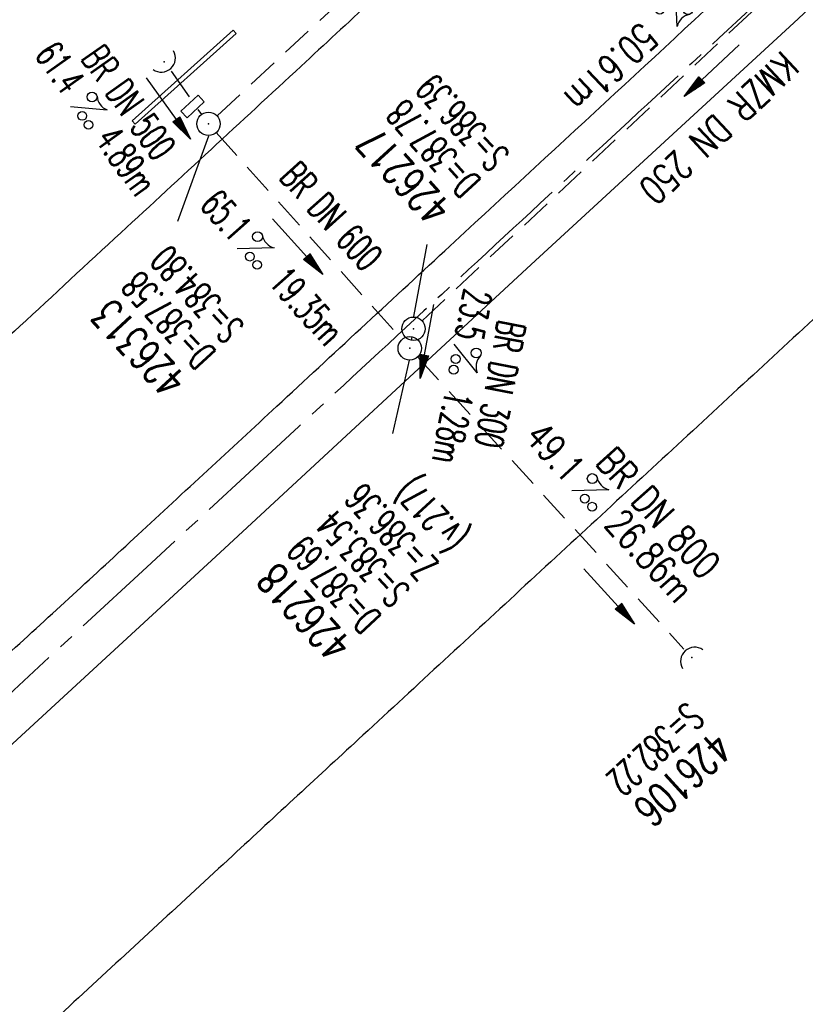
# Model space of a CAD drawing. Extents: x 450316 to 454644, y 428795 to 436505.
# Tile 71 of 256: x 453467 to 453517, y 431331 to 431395. Entities that reach past the tile are written whole.
import ezdxf
from ezdxf.enums import TextEntityAlignment as Align

# ---------------------------------------------------------------- set-up
doc = ezdxf.new("R2010")
doc.units = 0
doc.header["$LTSCALE"] = 2
doc.header["$MEASUREMENT"] = 0
doc.linetypes.add('ACHSE', pattern=[5.5, 4, -0.5, 0.5, -0.5])
doc.linetypes.add('GESTRICH-X2', pattern=[1.5, 1, -0.5])
doc.layers.get('0').update_dxf_attribs({"linetype": 'CONTINUOUS'})
for name, color, linetype in [('ACHSETOP', 1, 'ACHSE'), ('BAUWO', 1, 'CONTINUOUS'), ('FBR', 8, 'CONTINUOUS'), ('KANAL', 7, 'GESTRICH-X2'), ('PFEIL', 7, 'CONTINUOUS'), ('SCHACHTNR', 6, 'CONTINUOUS'), ('SCHSYMBOL', 7, 'CONTINUOUS'), ('TEXTO', 4, 'CONTINUOUS'), ('TEXTU', 4, 'CONTINUOUS')]:
    doc.layers.add(name, color=color, linetype=linetype)
doc.styles.add('ROMANS', font='romans.shx', dxfattribs={"width": 0.8})

# ---------------------------------------------------------------- blocks, each defined once
blk = doc.blocks.new('40')
at = {"color": 0}
blk.add_arc((0.025, 0.311), 0.91, 192.5363, 347.4637, dxfattribs=at)
blk.add_point((0, 0), dxfattribs=at)
blk = doc.blocks.new('PROM')
blk.add_line((1.566, 1.817), (0.019, 0.015))
for centre, radius in [((0.317, 1.51), 0.317), ((0.943, 0.291), 0.283), ((1.645, 0.287), 0.283)]:
    blk.add_circle(centre, radius)
blk.add_arc((0.992, 2.682), 1.033, 239.14139, 303.35492)
blk = doc.blocks.new('PFEIL2')
at = {"color": 0}
for p, q in [((0.88, 0.002), (-2.401, -0.012)), ((0.881, -0.271), (0.879, 0.276)), ((0.879, 0.276), (2.429, 0.009)), ((0.911, 0.27), (0.879, 0.265)), ((0.965, 0.261), (0.879, 0.246)), ((1.019, 0.252), (0.879, 0.228)), ((1.073, 0.242), (0.879, 0.209)), ((1.127, 0.233), (0.879, 0.191)), ((1.181, 0.224), (0.879, 0.172)), ((1.235, 0.214), (0.879, 0.154)), ((1.289, 0.205), (0.879, 0.135)), ((1.343, 0.196), (0.879, 0.117)), ((1.397, 0.187), (0.879, 0.098)), ((1.451, 0.177), (0.879, 0.08)), ((1.505, 0.168), (0.879, 0.061)), ((1.559, 0.159), (0.88, 0.043)), ((1.613, 0.149), (0.88, 0.024)), ((1.668, 0.14), (0.88, 0.006)), ((1.722, 0.131), (0.88, -0.013)), ((1.776, 0.121), (0.88, -0.031)), ((1.83, 0.112), (0.88, -0.05)), ((1.884, 0.103), (0.88, -0.068)), ((1.938, 0.094), (0.88, -0.087)), ((1.992, 0.084), (0.88, -0.105)), ((2.046, 0.075), (0.88, -0.124)), ((2.1, 0.066), (0.88, -0.142)), ((2.154, 0.056), (0.88, -0.161)), ((2.208, 0.047), (0.88, -0.179)), ((2.262, 0.038), (0.881, -0.198)), ((2.316, 0.029), (0.881, -0.216)), ((2.37, 0.019), (0.881, -0.235)), ((2.424, 0.01), (0.881, -0.253)), ((2.429, 0.009), (0.881, -0.271))]:
    blk.add_line(p, q, dxfattribs=at)
blk = doc.blocks.new('GST')
at = {"color": 0}
blk.add_circle((0, 0), 0.75, dxfattribs=at)
blk.add_point((0, 0), dxfattribs=at)
blk = doc.blocks.new('17')
blk.add_lwpolyline([(-0.755, -1.218), (0.748, -1.218), (0.748, -1.801), (-0.755, -1.801)], close=True)
blk.add_blockref('GST', (0, 0))
blk = doc.blocks.new('42')
at = {"color": 0}
blk.add_arc((-0.025, -0.311), 0.91, 12.5363, 167.4637, dxfattribs=at)
blk.add_point((0, 0), dxfattribs=at)
blk = doc.blocks.new('10')
blk.add_blockref('GST', (0, 0))

msp = doc.modelspace()

# ---------------------------------------------------------------- linework, layer by layer
at = {"layer": 'ACHSETOP', "flags": 128}
msp.add_lwpolyline([(451271.766, 435019.042, -0.000001), (451272.365, 435018.353, -0.000032), (451272.387, 435018.328), (451288.791, 434999.463, -0.000002), (451296.993, 434990.03, 0.000007), (451305.195, 434980.597, 0.000007), (451313.397, 434971.165, -0.000007), (451321.599, 434961.732, -0.000007), (451329.801, 434952.299, 0.000007), (451338.003, 434942.866, 0.000007), (451346.205, 434933.433, -0.000007), (451354.407, 434924.001, -0.000007), (451362.609, 434914.568, 0.000011), (451370.811, 434905.135, 0.000001), (451379.013, 434895.702, 0.000001), (451387.215, 434886.27), (451403.62, 434867.404), (451420.024, 434848.539), (451436.428, 434829.674, -0.000013), (451444.63, 434820.241, 0.000007), (451452.832, 434810.808, 0.000007), (451461.034, 434801.376, -0.000007), (451469.236, 434791.943, -0.000007), (451477.438, 434782.51, 0.000007), (451485.64, 434773.077, 0.000007), (451493.842, 434763.645, -0.000007), (451502.044, 434754.212, -0.000007), (451510.246, 434744.779, 0.000007), (451518.448, 434735.346, 0.000007), (451526.65, 434725.914, -0.000007), (451534.852, 434716.481, -0.000007), (451543.054, 434707.048, 0.000011), (451551.256, 434697.615, 0.000001), (451559.458, 434688.182, 0.000001), (451567.66, 434678.75), (451584.065, 434659.884, -0.000001), (451592.267, 434650.452, -0.000001), (451600.469, 434641.019, -0.000011), (451608.671, 434631.586, 0.000013), (451616.873, 434622.153), (451633.277, 434603.288), (451649.681, 434584.423, -0.000013), (451657.883, 434574.99, 0.000007), (451666.085, 434565.557, 0.000007), (451674.287, 434556.124, -0.000007), (451682.489, 434546.692, -0.000007), (451690.691, 434537.259, 0.000006), (451698.893, 434527.826), (451715.297, 434508.961, -0.000015), (451721.01, 434502.39, 0.000008), (451726.723, 434495.82, 0.000958), (451727.518, 434494.909, 0.000181), (451731.723, 434490.114, 0.003894), (451738.179, 434482.871, 0.00247), (451748.503, 434471.583, 0.003793), (451756.233, 434463.34, 0.003129), (451765.742, 434453.478, 0.00313), (451774.532, 434444.586, 0.003132), (451783.429, 434435.81, 0.003134), (451792.435, 434427.146, 0.003132), (451801.553, 434418.591, 0.003131), (451810.774, 434410.155, 0.00313), (451820.102, 434401.832, 0.003133), (451829.541, 434393.621, 0.003138), (451839.066, 434385.542, 0.003131), (451848.69, 434377.585, 0.003125), (451858.432, 434369.733, 0.003124), (451868.271, 434362.004, 0.00313), (451878.187, 434354.413, 0.003138), (451888.199, 434346.945, 0.003133), (451898.32, 434339.593, 0.003131), (451908.525, 434332.373, 0.003131), (451918.818, 434325.282, 0.003132), (451929.206, 434318.316, 0.003136), (451939.668, 434311.489, 0.00313), (451950.209, 434304.797, 0.003123), (451960.857, 434298.223, 0.003128), (451971.589, 434291.781, 0.003137), (451982.371, 434285.491, 0.003139), (451993.235, 434279.335, 0.003133), (452004.198, 434273.303, 0.003123), (452015.227, 434267.413, 0.003125), (452026.323, 434261.665, 0.003132), (452037.503, 434256.05, 0.003138), (452048.733, 434250.584, 0.003134), (452060.02, 434245.265, 0.003122), (452071.413, 434240.069, 0.003127), (452083.62, 434234.685, 0.003578), (452094.349, 434230.124, 0.002702), (452108.409, 434224.354, 0.004189), (452117.528, 434220.758, 0.00053), (452126.341, 434217.378, 0.001569), (452129.323, 434216.249, 0.000008), (452135.115, 434214.077, -0.000025), (452140.907, 434211.904), (452164.314, 434203.123, 0.000006), (452176.018, 434198.733, -0.000007), (452187.722, 434194.343), (452211.129, 434185.563), (452234.536, 434176.783, -0.000012), (452246.24, 434172.393, 0.000007), (452257.944, 434168.002, 0.000002), (452265.746, 434165.075, 0.000001), (452281.351, 434159.222, 0.000005), (452293.055, 434154.832, -0.000007), (452304.759, 434150.442, -0.000019), (452316.463, 434146.052, 0.000015), (452328.166, 434141.661, 0.000002), (452338.097, 434137.936, 0.000001), (452351.573, 434132.881, 0.000004), (452363.277, 434128.491, -0.000006), (452374.981, 434124.101, -0.00002), (452386.684, 434119.71, 0.00002), (452398.388, 434115.32, 0.000006), (452410.092, 434110.93, -0.000004), (452421.796, 434106.54, -0.000001), (452435.272, 434101.485, -0.000002), (452445.203, 434097.76, -0.000015), (452456.906, 434093.369, 0.000019), (452468.61, 434088.979, 0.000007), (452480.314, 434084.589, -0.000006), (452492.018, 434080.199, -0.000002), (452503.721, 434075.809, 0.000002), (452515.425, 434071.419, 0.000006), (452527.129, 434067.029, -0.000007), (452538.833, 434062.639, -0.000019), (452550.536, 434058.248, 0.000015), (452562.24, 434053.858, 0.000002), (452572.171, 434050.133, 0.000001), (452585.647, 434045.078, 0.000004), (452597.351, 434040.688, -0.000006), (452609.055, 434036.298, -0.00002), (452620.758, 434031.907, 0.00002), (452632.462, 434027.517, 0.000006), (452644.166, 434023.127, -0.000004), (452655.87, 434018.737, -0.000001), (452669.346, 434013.682, -0.000002), (452679.277, 434009.957, -0.000015), (452690.981, 434005.567, 0.000014), (452702.684, 434001.176, 0.000011), (452714.388, 433996.786, -0.000001), (452726.092, 433992.396, -0.000007), (452735.031, 433989.043, -0.000005), (452748.181, 433984.11, -0.000156), (452748.221, 433984.095, -0.000005), (452749.498, 433983.615, -0.004183), (452758.692, 433980.071, -0.002721), (452772.748, 433974.429, -0.005081), (452782.771, 433970.223, -0.003908), (452795.7, 433964.522, -0.003912), (452807.05, 433959.304, -0.003907), (452818.331, 433953.902, -0.003903), (452829.522, 433948.327, -0.003904), (452840.62, 433942.58, -0.003907), (452851.631, 433936.658, -0.003909), (452862.543, 433930.568, -0.003906), (452873.352, 433924.312, -0.003899), (452884.081, 433917.876, -0.003907), (452894.713, 433911.271, -0.003917), (452905.212, 433904.518, -0.003914), (452915.606, 433897.601, -0.003904), (452925.914, 433890.505, -0.003895), (452936.108, 433883.251, -0.003902), (452946.169, 433875.853, -0.003909), (452956.117, 433868.296, -0.003904), (452965.957, 433860.575, -0.003908), (452975.671, 433852.704, -0.00391), (452985.257, 433844.687, -0.003909), (452994.717, 433836.52, -0.003908), (453004.051, 433828.203, -0.003902), (453013.251, 433819.744, -0.003901), (453022.321, 433811.14, -0.003907), (453031.261, 433802.39, -0.003913), (453040.05, 433793.514, -0.003909), (453048.995, 433784.194, -0.00418), (453057.218, 433775.343, -0.003621), (453064.799, 433766.924, -0.003001), (453073.811, 433756.645, -0.003775), (453082.931, 433745.954, -0.004894), (453089.822, 433737.587, -0.004962), (453096.584, 433729.038, -0.003805), (453105.204, 433717.738, -0.003005), (453113.364, 433706.734, -0.003643), (453119.973, 433697.569, -0.004174), (453127.227, 433687.17, -0.004295), (453134.105, 433676.947, -0.003507), (453140.018, 433667.855, -0.002688), (453147.586, 433655.895, -0.003695), (453155.363, 433643.251, -0.00538), (453160.547, 433634.47, -0.005332), (453165.53, 433625.601, -0.003667), (453172.541, 433612.577, -0.002679), (453179.095, 433600.023, -0.003501), (453183.992, 433590.355, -0.004313), (453189.196, 433579.668, -0.003909), (453194.743, 433567.786, -0.003909), (453199.853, 433556.378, -0.003909), (453204.783, 433544.892, -0.003903), (453209.809, 433532.66, -0.004384), (453214.103, 433521.695, -0.003423), (453219.661, 433506.825, -0.005955), (453222.694, 433498.219, -0.000145), (453225.568, 433489.736, -0.000252), (453227.219, 433484.852, -0.000085), (453230.064, 433476.416, -0.000405), (453230.656, 433474.653, -0.003646), (453233.571, 433465.744, 0.00217), (453238.424, 433450.758, 0.000006), (453242.327, 433438.883, -0.000007), (453246.23, 433427.008, -0.000012), (453250.132, 433415.133, 0.000009), (453254.035, 433403.258, 0.003001), (453258.01, 433391.404, -0.003002), (453261.985, 433379.55, -0.003008), (453265.815, 433367.653, 0.003009), (453269.646, 433355.757, 0.00001), (453273.549, 433343.882, -0.000019), (453277.452, 433332.007), (453285.257, 433308.257, 0.000005), (453289.16, 433296.382, -0.000004), (453293.063, 433284.507, -0.000001), (453297.412, 433271.275, -0.000001), (453300.869, 433260.756, -0.00001), (453304.771, 433248.881, 0.000008), (453308.674, 433237.006, 0.000011), (453312.577, 433225.131, -0.000004), (453316.48, 433213.256, -0.000007), (453317.957, 433208.761, -0.000002), (453324.285, 433189.506, -0.00006), (453324.748, 433188.095, 0.000004), (453325.212, 433186.684, 0.001409), (453327.806, 433178.862, 0.000842), (453332.205, 433165.794, 0.002106), (453335.59, 433155.932, 0.001506), (453340.42, 433142.182, 0.001603), (453344.587, 433130.552, 0.001566), (453348.928, 433118.674, 0.00157), (453353.282, 433106.987, 0.001563), (453357.73, 433095.275, 0.001555), (453362.245, 433083.606, 0.001558), (453366.823, 433071.988, 0.001562), (453371.477, 433060.391, 0.001561), (453376.206, 433048.816, 0.001565), (453381.007, 433037.273, 0.001565), (453385.878, 433025.763, 0.001563), (453390.82, 433014.287, 0.001561), (453395.838, 433002.832, 0.001559), (453400.927, 432991.41, 0.00156), (453406.083, 432980.028, 0.001563), (453411.315, 432968.669, 0.001565), (453416.612, 432957.354, 0.001562), (453421.976, 432946.082, 0.001558), (453427.424, 432934.813, 0.001559), (453432.943, 432923.577, 0.001564), (453438.516, 432912.409, 0.001566), (453444.163, 432901.268, 0.001564), (453449.888, 432890.145, 0.001558), (453455.356, 432879.682, 0.001394), (453461.537, 432868.025, 0.001724), (453468.567, 432854.963, 0.002516), (453473.461, 432846.052, 0.001346), (453478.156, 432837.657, 0.000835), (453485.787, 432824.152, 0.000825), (453493.393, 432810.794, 0.001335), (453498.128, 432802.562, 0.002522), (453503.255, 432793.804, 0.001723), (453510.868, 432781.051, 0.001395), (453517.698, 432769.769, 0.001557), (453523.875, 432759.701, 0.001564), (453531.451, 432747.524, 0.002105), (453537.147, 432738.516, 0.001027), (453545.205, 432725.948, 0.001523), (453550.684, 432717.498, 0.000001), (453550.839, 432717.261, 0.000124), (453550.84, 432717.259, 0.000024), (453557.597, 432706.912, -0.000007), (453564.355, 432696.566, -0.000001), (453571.19, 432686.101, 0.000005), (453578.025, 432675.635, 0.000012), (453584.861, 432665.17, -0.000012), (453591.696, 432654.704, -0.000004), (453598.531, 432644.238, 0.000004), (453605.366, 432633.773, 0.000001), (453612.202, 432623.307, -0.000001), (453619.037, 432612.841, -0.000004), (453625.872, 432602.376, 0.000003), (453632.707, 432591.91), (453646.378, 432570.979, -0.000014), (453650.935, 432564.001, -0.000007), (453660.048, 432550.047, -0.002465), (453666.815, 432539.572, 0.002471), (453673.568, 432529.119, 0.002497), (453680.467, 432518.67, -0.002488), (453687.389, 432508.185, -0.000003), (453694.224, 432497.72, 0.000006), (453701.059, 432487.254), (453714.73, 432466.322, -0.000006), (453721.565, 432455.856, 0.000006), (453728.4, 432445.391, 0.000183), (453728.474, 432445.277, -0.000027), (453728.969, 432444.521, -0.003905), (453733.992, 432436.709, -0.002472), (453741.768, 432424.267, -0.005163), (453747.303, 432415.103, -0.003867), (453754.471, 432402.736, -0.003958), (453760.534, 432391.888, -0.003913), (453766.494, 432380.818, -0.003903), (453772.248, 432369.72, -0.003904), (453777.826, 432358.535, -0.003901), (453783.485, 432346.731, -0.004288), (453788.457, 432335.909, -0.003523), (453794.251, 432322.76, -0.004762), (453798.376, 432312.962, -0.001651), (453802.105, 432303.777, -0.002689), (453804.345, 432298.119, -0.001542), (453805.535, 432295.038, -0.000893), (453807.562, 432289.711, -0.005639), (453811.068, 432280.125, -0.003891), (453815.882, 432266.138, -0.00573), (453819.492, 432254.955, -0.005082), (453823.289, 432242.262, -0.004537), (453827.3, 432227.849, -0.006762), (453829.772, 432218.119, -0.001828), (453832.339, 432207.234, -0.002855), (453833.917, 432200.252, -0.000688), (453834.588, 432197.184, -0.000614), (453835.33, 432193.746, -0.005087), (453837.353, 432183.825, -0.003463), (453840.076, 432169.201, -0.004355), (453841.882, 432158.581, -0.003298), (453844.052, 432144.521, -0.003873), (453845.959, 432130.87, -0.004703), (453847.336, 432119.601, -0.004431), (453848.679, 432106.664, -0.004859), (453849.683, 432094.847, -0.001971), (453850.759, 432079.747, -0.003754), (453851.233, 432071.814, -0.000235), (453851.272, 432071.058, -0.000154), (453851.331, 432069.903, -0.005004), (453851.76, 432059.357, -0.003657), (453852.096, 432044.916, -0.006284), (453852.131, 432034.652, -0.00442), (453851.869, 432020.065, -0.004496), (453851.355, 432005.74, -0.005961), (453850.742, 431994.946, -0.004032), (453849.635, 431980.541, -0.005521), (453848.625, 431970.038, -0.000545), (453848.175, 431965.885, -0.00099), (453847.92, 431963.599, -0.002817), (453847.082, 431956.57, -0.001743), (453845.624, 431945.22, -0.004295), (453844.128, 431934.589, -0.003233), (453841.927, 431920.496, -0.003719), (453839.898, 431908.592, -0.003474), (453837.544, 431895.884, -0.003471), (453834.928, 431882.783, -0.003984), (453832.479, 431871.403, -0.002961), (453829.251, 431857.357, -0.00403), (453826.736, 431847.072, -0.001132), (453824.957, 431840.111, -0.001603), (453823.675, 431835.205, -0.002375), (453822.368, 431830.363, -0.001541), (453820.296, 431822.917, -0.005811), (453817.744, 431814.242, -0.003321), (453813.002, 431799.15, -0.004369), (453808.955, 431786.926, -0.004589), (453804.893, 431775.36, -0.004977), (453800.134, 431762.595, -0.00596), (453795.928, 431752.024, -0.002426), (453790.614, 431739.296, -0.004094), (453787.367, 431731.794, -0.000338), (453786.71, 431730.312, -0.000388), (453786.136, 431729.023, -0.004625), (453782.634, 431721.365, -0.002368), (453775.588, 431706.507, -0.004069), (453770.201, 431695.516, -0.003863), (453764.344, 431684.031, -0.004659), (453758.242, 431672.552, -0.005048), (453752.404, 431662.068, -0.002758), (453744.856, 431648.996, -0.004203), (453739.784, 431640.488, -0.000453), (453738.552, 431638.464, -0.00049), (453737.409, 431636.595, -0.004121), (453733.364, 431630.114, -0.00246), (453726.445, 431619.347, -0.006277), (453720.589, 431610.574, -0.004581), (453712.305, 431598.731, -0.005038), (453704.604, 431588.16, -0.005528), (453697.383, 431578.675, -0.004083), (453688.218, 431567.105, -0.005886), (453681.701, 431559.207, -0.001219), (453676.737, 431553.362, -0.002238), (453674.011, 431550.197, -0.001962), (453670.562, 431546.26, -0.001297), (453665.305, 431540.337, -0.004313), (453658.171, 431532.478, -0.003182), (453648.342, 431521.973, -0.004167), (453639.222, 431512.508, -0.00462), (453630.847, 431504.116, -0.002727), (453619.912, 431493.477, -0.004271), (453612.835, 431486.781, -0.000068), (453609.879, 431484.033, -0.000648), (453609.571, 431483.747, -0.000003), (453600.643, 431475.492, -0.000005), (453594.487, 431469.799), (453576.132, 431452.827), (453557.776, 431435.854), (453539.42, 431418.881), (453521.065, 431401.909, 0.000001), (453511.887, 431393.422, 0.000001), (453502.709, 431384.936, 0.000013), (453493.531, 431376.449, -0.000013), (453484.354, 431367.963, 0), (453475.176, 431359.477, 0), (453465.998, 431350.99), (453447.643, 431334.018, 0.000001), (453438.465, 431325.531, 0.000001), (453429.287, 431317.045, 0.000013), (453420.11, 431308.558, -0.000007), (453410.932, 431300.072, -0.000004), (453403.532, 431293.229, -0.000002), (453392.576, 431283.099, -0.00001), (453383.398, 431274.613, 0.000015), (453374.22, 431266.127, 0.000014), (453365.042, 431257.64, -0.000013), (453355.865, 431249.154, 0), (453343.628, 431237.839, -0.000001), (453337.509, 431232.181), (453319.154, 431215.209, 0.000001), (453309.976, 431206.722, 0.000001), (453300.798, 431198.236, 0.000013), (453291.621, 431189.749, -0.000013), (453282.443, 431181.263, -0.000001), (453273.265, 431172.777, -0.000001), (453264.087, 431164.29), (453245.732, 431147.318), (453227.376, 431130.345), (453209.02, 431113.372, 0.000014), (453199.843, 431104.885, -0.000009), (453190.665, 431096.399, -0.000019), (453181.487, 431087.913, 0.000019), (453172.309, 431079.427, 0.000009), (453163.132, 431070.941, -0.000008), (453153.954, 431062.454), (453135.598, 431045.481, 0.000009), (453134.861, 431044.799, 0.000002), (453130.417, 431040.69, 0.002804), (453126.112, 431036.664, 0.001372), (453117.381, 431028.361, 0.005333), (453110.158, 431021.305, 0.003613), (453099.686, 431010.703, 0.004216), (453091.364, 431002.01, 0.003913), (453082.552, 430992.499, 0.00391), (453074.199, 430983.197, 0.003911), (453065.996, 430973.768, 0.003912), (453057.937, 430964.207, 0.003915), (453050.034, 430954.528, 0.00391), (453042.286, 430944.729, 0.003905), (453034.682, 430934.798, 0.003908), (453027.235, 430924.75, 0.003912), (453019.954, 430914.598, 0.003918), (453012.829, 430904.328, 0.003918), (453005.866, 430893.947, 0.003907), (452999.072, 430883.467, 0.0039), (452992.431, 430872.865, 0.003908), (452985.952, 430862.152, 0.00392), (452979.661, 430851.374, 0.00392), (452973.542, 430840.502, 0.003904), (452967.571, 430829.493, 0.003903), (452961.774, 430818.394, 0.003916), (452956.17, 430807.245, 0.00392), (452950.739, 430796.004, 0.00391), (452945.472, 430784.651, 0.003904), (452940.385, 430773.223, 0.00391), (452935.485, 430761.733, 0.003913), (452930.764, 430750.166, 0.003909), (452926.22, 430738.514, 0.003913), (452921.858, 430726.792, 0.003918), (452917.686, 430715.017, 0.003913), (452913.698, 430703.178, 0.003909), (452909.892, 430691.264, 0.003904), (452906.273, 430679.293, 0.003908), (452902.844, 430667.279, 0.003914), (452899.604, 430655.212, 0.003911), (452896.55, 430643.086, 0.003914), (452893.686, 430630.913, 0.003917), (452891.016, 430618.707, 0.003911), (452890.732, 430617.306, 0.000237), (452886.248, 430594.167, 0.007575), (452884.76, 430585.792, 0.003906), (452882.249, 430569.49)], format="xyb", dxfattribs=at)
at = {"layer": 'BAUWO'}
msp.add_lwpolyline([(453480.727, 431393.94), (453480.908, 431393.734), (453474.429, 431387.907), (453474.251, 431388.118)], close=True, dxfattribs=at)
at = {"layer": 'FBR', "flags": 128}
for points in [[(453291.485, 431192.357, -0.000001), (453311.412, 431210.82, -0.000243)], [(453647.535, 431546.252, -0.003866), (453638.631, 431536.568, -0.004043), (453629.97, 431527.442, -0.003904), (453619.8, 431517.061, -0.005389), (453612.293, 431509.679, -0.001898), (453601.861, 431499.715, -0.002949), (453595.084, 431493.366, -0.000009), (453582.208, 431481.446, -0.000019), (453575.994, 431475.694, -0.000002), (453561.636, 431462.404, -0.000009), (453559.119, 431460.075, -0.00047), (453551.082, 431452.651, 0.000316), (453539.128, 431441.615, 0.000734), (453531.406, 431434.456, -0.000631), (453522.432, 431426.133, -0.00159), (453512.65, 431417.141, 0.001635), (453503.135, 431408.393, 0.000777), (453494.107, 431400.011, -0.000792), (453485.078, 431391.63, -0.00014), (453473.521, 431380.941, -0.00025), (453467.021, 431374.939, -0.000398), (453456.382, 431365.14, 0.00047)], [(453643.627, 431492.857, -0.003842), (453637.461, 431486.721, -0.003063), (453627.544, 431477.12, -0.003294), (453618.209, 431468.31, -0.000191), (453605.354, 431456.346, -0.00041), (453599.358, 431450.779, -0.000004), (453583.567, 431436.142, -0.000021), (453580.249, 431433.067, -0.000016), (453570.291, 431423.839, -0.000019), (453562.137, 431416.284, -0.000586), (453554.211, 431408.958, 0.000505), (453545, 431400.447, 0.000843), (453536.881, 431392.904, -0.00095), (453529.672, 431386.21, -0.00013), (453520.225, 431377.475, -0.000119), (453509.892, 431367.931, -0.000015), (453499.472, 431358.311, 0.000025), (453489.052, 431348.692, 0.000025), (453480.67, 431340.953, 0.000022), (453471.101, 431332.115, 0.000554), (453461.609, 431323.328, -0.000455)], [(453355.808, 431225.455, -0.000003), (453339.079, 431210.12, -0.000167)], [(453466.236, 431353.855, 0.001388), (453474.608, 431361.552, 0.000271), (453483.523, 431369.802, -0.000224), (453494.31, 431379.788, -0.000106), (453514.83, 431398.758, 0.000149), (453529.48, 431412.303, 0.000243), (453539.921, 431421.971, -0.000242), (453550.361, 431431.64, -0.000446), (453559.708, 431440.272, 0.00049), (453569.055, 431448.904, 0.000256), (453573.854, 431453.349, -0.0001), (453586.092, 431464.692, -0.000452), (453594.365, 431472.343, 0.000351), (453605.015, 431482.188, 0.003328), (453611.622, 431488.387, 0.001879), (453623.211, 431499.488, 0.004409), (453631.511, 431507.641, 0.004002), (453640.502, 431516.776, 0.004389), (453647.914, 431524.564, 0.003648)]]:
    msp.add_lwpolyline(points, format="xyb", dxfattribs=at)
msp.add_lwpolyline([(453461.135, 431343.147), (453479.884, 431360.42), (453499.857, 431378.898), (453516.7, 431394.418), (453526.19, 431403.276), (453528.307, 431405.567), (453534.097, 431410.887), (453552.844, 431428.224), (453587.17, 431459.891), (453589.032, 431462.303), (453607.384, 431479.325), (453626.827, 431497.935), (453641.271, 431512.414), (453659.145, 431531.375)], dxfattribs=at)
at = {"layer": 'KANAL'}
for p, q in [((453479.688, 431388.438), (453507.781, 431414.563)), ((453492.844, 431375.281), (453528.688, 431408.875)), ((453476.75, 431391.313), (453478.688, 431388.531)), ((453479.625, 431387.375), (453491.563, 431374.094)), ((453492.188, 431374.25), (453492.156, 431374.031)), ((453492.563, 431372.969), (453509.656, 431354.219))]:
    msp.add_line(p, q, dxfattribs=at)
at = {"layer": 'SCHACHTNR'}
for p, q in [((453479.133, 431387.138), (453477.144, 431381.665)), ((453492.31, 431375.559), (453493.175, 431380.187)), ((453492.015, 431372.754), (453490.942, 431368.057))]:
    msp.add_line(p, q, dxfattribs=at)

# ---------------------------------------------------------------- block references
at = {"layer": 'PFEIL'}
for p, rotation in [((453511.443, 431391.354), 223.1425), ((453476.564, 431388.928), 305.4546), ((453484.852, 431380.057), 311.8788999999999), ((453493.158, 431373.963), 259.2429), ((453504.845, 431357.605), 312.3626)]:
    msp.add_blockref('PFEIL2', p, dxfattribs=dict(at, rotation=rotation))
at = {"layer": 'SCHSYMBOL', "rotation": 222.7585}
for name, p in [('42', (453476.301, 431391.913)), ('17', (453479.138, 431387.929)), ('10', (453492.295, 431374.779)), ('10', (453492.056, 431373.521)), ('40', (453510.156, 431353.673))]:
    msp.add_blockref(name, p, dxfattribs=at)
at = {"layer": 'TEXTU'}
for p, rotation in [((453509.109, 431396.579), 223.1424999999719), ((453470.253, 431389.038), 305.4546), ((453480.95, 431379.916), 311.8788999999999), ((453494.896, 431373.817), 259.2429000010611), ((453502.437, 431364.376), 312.3626)]:
    msp.add_blockref('PROM', p, dxfattribs=dict(at, rotation=rotation))

# ---------------------------------------------------------------- texts
at = {"layer": 'SCHACHTNR', "style": 'ROMANS'}
for s, height, rotation, width, p in [('S=386.39', 1.8, 132.7585, 0.6, (453498.534, 431385.977)), ('D=387.78', 1.8, 132.7585, 0.6, (453496.69, 431384.289)), ('426217', 2, 132.7585, 0.7, (453494.846, 431382.602)), ('S=384.80', 1.8, 132.7585, 0.6, (453481.507, 431374.952)), ('D=387.58', 1.8, 132.7585, 0.6, (453479.695, 431373.264)), ('426313', 2, 132.7585, 0.7, (453477.851, 431371.545)), ('(v.217)', 1.8, 132.7585, 0.6, (453495.889, 431361.505)), ('Z=386.36', 1.8, 132.7585, 0.6, (453493.998, 431359.685)), ('S=383.54', 1.8, 132.7585, 0.6, (453492.154, 431357.997)), ('D=387.69', 1.8, 132.7585, 0.6, (453490.31, 431356.31)), ('426218', 2, 132.7585, 0.7, (453488.466, 431354.591)), ('S=382.22', 1.8, 222.7585, 0.6, (453509.847, 431350.895)), ('426106', 2, 222.7585, 0.7, (453511.566, 431349.051))]:
    msp.add_text(s, height=height, rotation=rotation, dxfattribs=dict(at, width=width)).set_placement(p)
at = {"layer": 'TEXTO', "style": 'ROMANS'}
for s, rotation, width, p in [('BR DN 500', 305.4546, 0.6, (453473.289, 431388.78)), ('KMZR DN 250', 223.1425, 0.75, (453511.289, 431388.314)), ('BR DN 600', 311.8789, 0.6, (453486.344, 431381.406)), ('BR DN 300', 259.2429, 0.6, (453496.975, 431371.376)), ('BR DN 800', 312.3626, 0.75, (453507.35, 431362.357))]:
    msp.add_text(s, height=1.8, rotation=rotation, dxfattribs=dict(at, width=width)).set_placement(p, align=Align.CENTER)
at = {"layer": 'TEXTU', "style": 'ROMANS'}
for s, rotation, width, p in [('50.61m', 223.1425, 0.75, (453506.905, 431394.534)), ('61.4', 305.4546, 0.6, (453467.932, 431392.344)), ('4.89m', 305.4546, 0.6, (453471.807, 431386.907)), ('65.1', 311.8789, 0.6, (453478.5, 431382.656)), ('19.35m', 311.8789, 0.6, (453482.938, 431377.688)), ('23.5', 259.2429, 0.6, (453495.566, 431377.42)), ('1.28m', 259.2429, 0.6, (453494.347, 431370.858)), ('49.1', 312.3626, 0.75, (453499.346, 431367.752)), ('26.86m', 312.3626, 0.75, (453504.471, 431362.158))]:
    msp.add_text(s, height=1.8, rotation=rotation, dxfattribs=dict(at, width=width)).set_placement(p)

doc.saveas('drawing.dxf')
